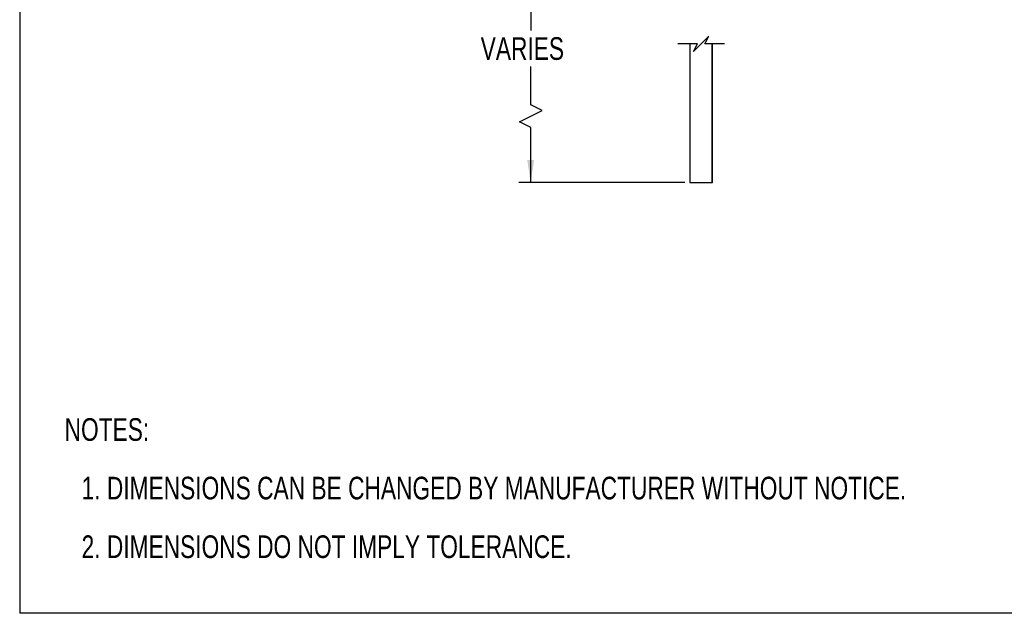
# Model space of a CAD drawing. Header units: millimetres. Extents: x 0 to 559, y 0 to 432.
# Tile 1 of 11: x 0 to 261, y 0 to 157. Entities that reach past the tile are written whole.
import ezdxf

# ---------------------------------------------------------------- set-up
doc = ezdxf.new("R2010")
doc.units = ezdxf.units.MM
doc.layers.add('DIMENSIONS', color=140, linetype='Continuous', lineweight=25)
doc.layers.add('TEXT', color=140, linetype='Continuous', lineweight=25)
doc.styles.add('SLDTEXTSTYLE0', font='TXT', dxfattribs={"width": 0.75})
doc.dimstyles.new('SLDDIMSTYLE0', dxfattribs={"dimtxt": 6, "dimasz": 6, "dimexe": 0, "dimexo": 0.0625, "dimgap": 1.5, "dimtad": 0, "dimtih": 1, "dimtoh": 1, "dimdec": 1, "dimrnd": 1e-09, "dimzin": 12, "dimdsep": 46, "dimtxsty": 'SLDTEXTSTYLE0', "dimsah": 1, "dimcen": 0.09, "dimadec": 0, "dimazin": 3, "dimtfac": 1, "dimtdec": 1, "dimtofl": 0, "dimtmove": 0, "dimatfit": 3, "dimfxl": 0, "dimfrac": 2, "dimtolj": 1, "dimtzin": 12, "dimarcsym": 0})

# ---------------------------------------------------------------- blocks, each defined once
blk = doc.blocks.new('SW_NOTE_0')
at = {"layer": 'TEXT', "color": 0, "char_height": 6, "attachment_point": 1, "style": 'SLDTEXTSTYLE0'}
for s, insert in [('NOTES:', (0, 7.73)), ('1. DIMENSIONS CAN BE CHANGED BY MANUFACTURER WITHOUT NOTICE.', (4.5, -7.78)), ('2. DIMENSIONS DO NOT IMPLY TOLERANCE.', (4.5, -23.3))]:
    blk.add_mtext(s, dxfattribs=dict(at, insert=insert))
blk = doc.blocks.new('_D')
at = {"layer": 'DIMENSIONS'}
for p, q in [((173.51, 184.26), (132.11, 184.26)), ((135.29, 184.26), (135.29, 154.34)), ((135.29, 134.63), (135.29, 144.82)), ((132.29, 130.13), (138.29, 133.13)), ((138.29, 133.13), (135.29, 134.63)), ((135.29, 128.63), (132.29, 130.13)), ((135.29, 114.08), (135.29, 128.63)), ((176.14, 114.08), (132.11, 114.08))]:
    blk.add_line(p, q, dxfattribs=at)
for points in [[(135.29, 184.26), (134.36, 178.26), (136.21, 178.26)], [(135.29, 114.08), (136.21, 120.08), (134.36, 120.08)]]:
    blk.add_solid(points, dxfattribs=at)
at = {"layer": 'DIMENSIONS', "insert": (122.05, 152.55), "char_height": 6, "attachment_point": 1, "style": 'SLDTEXTSTYLE0'}
blk.add_mtext('VARIES', dxfattribs=at)

msp = doc.modelspace()

# ---------------------------------------------------------------- linework, layer by layer
at = {"color": 7, "linetype": 'Continuous'}
for p in [(0, 431.8), (558.8, 0)]:
    msp.add_line(p, (0, 0), dxfattribs=at)
for p, q in [((177.41, 150.81), (177.41, 114.08)), ((183.35, 114.08), (183.35, 150.81)), ((183.41, 114.08), (183.41, 150.81)), ((177.41, 114.08), (183.35, 114.08)), ((183.35, 114.08), (183.41, 114.08))]:
    msp.add_line(p, q)
at = {"layer": 'DIMENSIONS', "color": 140}
for p, q in [((182.41, 152.81), (180.41, 150.81)), ((181.41, 150.81), (182.41, 152.81)), ((179.41, 150.81), (174.24, 150.81)), ((180.41, 150.81), (178.41, 148.81)), ((178.41, 148.81), (179.41, 150.81)), ((186.59, 150.81), (181.41, 150.81))]:
    msp.add_line(p, q, dxfattribs=at)

# ---------------------------------------------------------------- block references
at = {"layer": 'TEXT'}
msp.add_blockref('SW_NOTE_0', (11.89, 43.94), dxfattribs=at)

# ---------------------------------------------------------------- dimensions: what is measured, and where the dimension line sits
at = {"layer": 'DIMENSIONS'}
dim = msp.add_linear_dim(base=(135.29, 114.08), p1=(174.78, 184.26), p2=(177.41, 114.08), angle=90, text='VARIES', dimstyle='SLDDIMSTYLE0', dxfattribs=at)
dim.commit()
dim.dimension.update_dxf_attribs({"geometry": '_D', "text_midpoint": (135.29, 149.58), "dimtype": 160})

doc.saveas('drawing.dxf')
